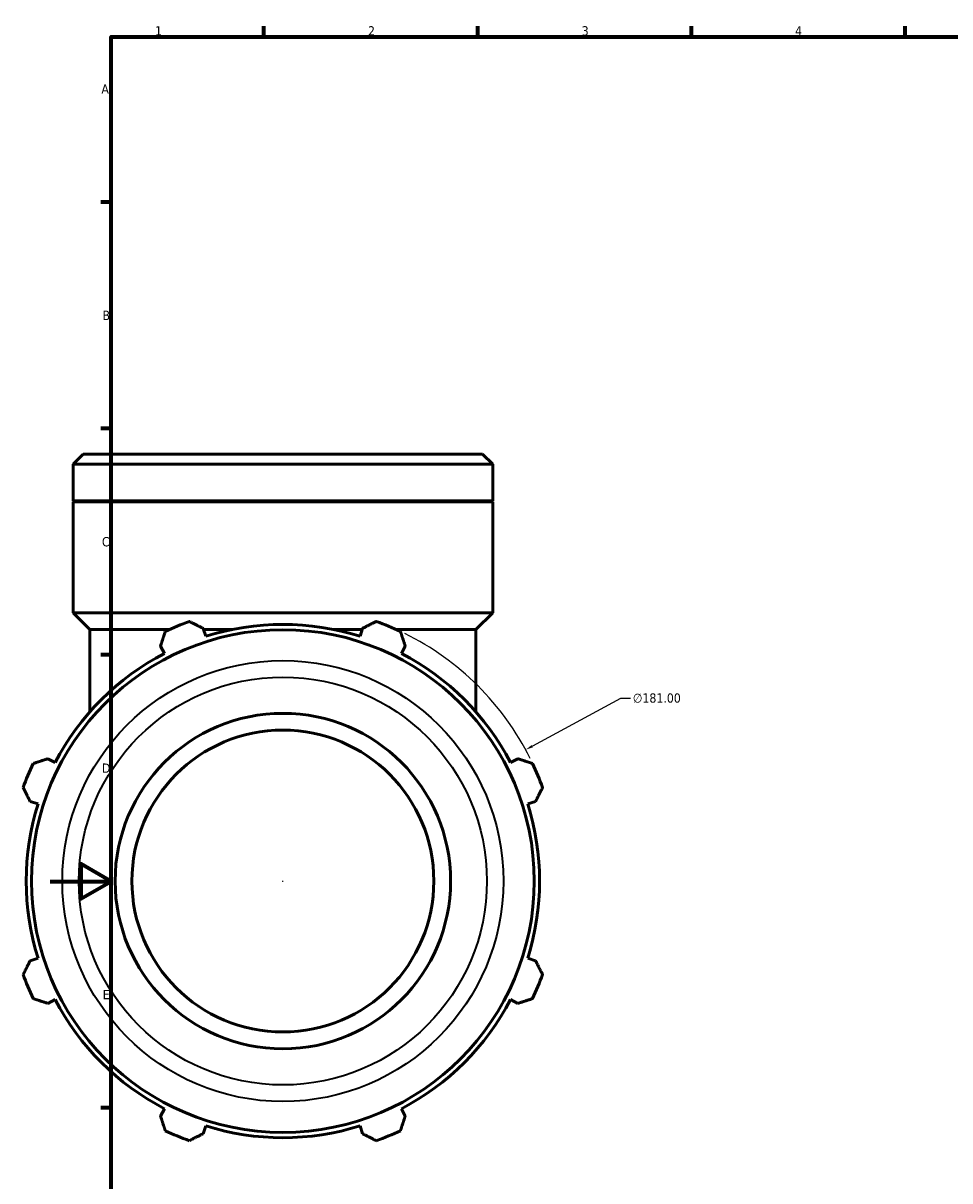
# Model space of a CAD drawing. Header units: millimetres. Extents: x -9 to 1277, y -434 to 883.
# Tile 5 of 8: x -9 to 295, y 199 to 578. Entities that reach past the tile are written whole.
import ezdxf

# ---------------------------------------------------------------- set-up
doc = ezdxf.new("R2010")
doc.units = ezdxf.units.MM
for name, color, linetype, lineweight in [('Border (ANSI)', 7, 'Continuous', 70), ('Dimension (ANSI)', 7, 'Continuous', 25), ('Visible (ANSI)', 7, 'Continuous', 50), ('Visible Narrow (ANSI)', 7, 'Continuous', 35)]:
    doc.layers.add(name, color=color, linetype=linetype, lineweight=lineweight)
doc.styles.add('Note Text (ANSI)', font='tahoma.ttf')
doc.dimstyles.new('Default - mm (ANSI)', dxfattribs={"dimtxt": 3.048, "dimasz": 2.5, "dimexe": 3.175, "dimexo": 1.6002, "dimgap": 0.8, "dimtad": 0, "dimtoh": 1, "dimrnd": 1e-08, "dimzin": 4, "dimdsep": 46, "dimtxsty": 'Note Text (ANSI)', "dimcen": 0.09, "dimdle": 10, "dimclrd": 256, "dimclre": 256, "dimclrt": 256, "dimadec": 1, "dimazin": 1, "dimtfac": 1, "dimtofl": 0, "dimtmove": 0, "dimatfit": 3, "dimfxl": 1, "dimtolj": 1, "dimtzin": 4, "dimlwd": -1, "dimlwe": -1, "dimarcsym": 0})

# ---------------------------------------------------------------- blocks, each defined once
blk = doc.blocks.new('Borders Default Border')
at = {"layer": 'Border (ANSI)'}
for p, q in [((70.08, 574), (70.08, 577.45)), ((140.17, 574), (140.17, 577.45)), ((210.25, 574), (210.25, 577.45)), ((280.33, 574), (280.33, 577.45)), ((20, 519.75), (16.55, 519.75)), ((20, 445.5), (16.55, 445.5)), ((20, 371.25), (16.55, 371.25)), ((20, 222.75), (16.55, 222.75))]:
    blk.add_line(p, q, dxfattribs=at)
at = {"layer": 'Border (ANSI)', "flags": 128}
for points in [[(20, 20), (20, 574), (821, 574), (821, 20), (20, 20)], [(0, 297), (20, 297), (10, 302.77), (10, 291.23), (20, 297)]]:
    blk.add_lwpolyline(points, dxfattribs=at)
at = {"layer": 'Border (ANSI)', "char_height": 3.05, "attachment_point": 7, "style": 'Note Text (ANSI)'}
for s, insert in [('1', (34.35, 574.4)), ('2', (104.2, 574.4)), ('3', (174.26, 574.34)), ('4', (244.23, 574.4)), ('A', (16.78, 555.35)), ('B', (17.15, 481.1)), ('C', (16.95, 406.8)), ('D', (16.96, 332.6)), ('E', (17.21, 258.35))]:
    blk.add_mtext(s, dxfattribs=dict(at, insert=insert))
blk = doc.blocks.new('*D14')
at = {"layer": 'Defpoints', "color": 0, "transparency": 16777216}
for p in [(155.88, 340.16), (-3.32, 254.03)]:
    blk.add_point(p, dxfattribs=at)
at = {"layer": 'Dimension (ANSI)', "transparency": 16777216}
for p, q in [((187.02, 357.01), (158.08, 341.35)), ((190.24, 357.01), (187.02, 357.01)), ((76.19, 297.09), (76.37, 297.09)), ((76.28, 297), (76.28, 297.18))]:
    blk.add_line(p, q, dxfattribs=at)
blk.add_arc((76.28, 297.09), 90.5, 26.4028, 63.7789, dxfattribs=at)
blk.add_solid([(157.88, 341.71), (158.28, 340.98), (155.88, 340.16)], dxfattribs=at)
at = {"layer": 'Dimension (ANSI)', "transparency": 16777216, "insert": (191.04, 358.65), "char_height": 3.048, "attachment_point": 1, "style": 'Note Text (ANSI)'}
blk.add_mtext('\\A1;∅181.00', dxfattribs=at)

msp = doc.modelspace()

# ---------------------------------------------------------------- linework, layer by layer
at = {"layer": 'Visible (ANSI)'}
for p, q in [((10.788, 437.095), (7.486, 433.793)), ((10.788, 437.095), (141.774, 437.095)), ((141.774, 437.095), (145.076, 433.793)), ((7.486, 421.795), (7.486, 433.793)), ((145.076, 433.793), (7.486, 433.793)), ((145.076, 421.795), (145.076, 433.793)), ((145.076, 421.795), (7.486, 421.795)), ((7.786, 421.495), (7.486, 421.795)), ((145.076, 421.495), (7.486, 421.495)), ((7.486, 385.095), (7.486, 421.495)), ((144.776, 421.495), (145.076, 421.795)), ((145.076, 385.095), (145.076, 421.495)), ((145.076, 385.095), (7.486, 385.095)), ((12.989, 379.591), (7.486, 385.095)), ((139.572, 379.591), (145.076, 385.095)), ((50.972, 377.364), (50.156, 379.954)), ((102.406, 379.954), (101.59, 377.364)), ((39.071, 379.591), (12.989, 379.591)), ((12.989, 352.574), (12.989, 379.591)), ((59.605, 379.591), (50.27, 379.591)), ((102.292, 379.591), (92.957, 379.591)), ((139.572, 379.591), (113.491, 379.591)), ((139.572, 352.574), (139.572, 379.591)), ((36.164, 374.158), (37.418, 371.75)), ((115.144, 371.75), (116.398, 374.158)), ((1.626, 335.958), (-0.783, 337.211)), ((153.344, 337.211), (150.936, 335.958)), ((-6.578, 323.22), (-3.989, 322.404)), ((156.55, 322.404), (159.14, 323.22)), ((-3.989, 271.786), (-6.578, 270.969)), ((159.14, 270.969), (156.55, 271.786)), ((-0.783, 256.978), (1.626, 258.232)), ((150.936, 258.232), (153.344, 256.978)), ((37.418, 222.439), (36.164, 220.031)), ((116.398, 220.031), (115.144, 222.439)), ((50.156, 214.236), (50.972, 216.825)), ((101.59, 216.825), (102.406, 214.236))]:
    msp.add_line(p, q, dxfattribs=at)
for radius in [82.418, 55, 49.5]:
    msp.add_circle((76.281, 297.095), radius, dxfattribs=at)
for radius, start, end in [(90.5, 109.79198, 115.20802), (84.165, 72.5, 107.5), (90.5, 64.79198, 70.20802), (84.165, 117.5, 152.5), (84.165, 27.5, 62.5), (90.5, 154.79198, 160.20802), (90.5, 19.79198, 25.20802), (84.165, 162.5, 197.5), (84.165, 342.5, 17.5), (90.5, 199.79198, 205.20802), (90.5, 334.79198, 340.20802), (84.165, 207.5, 242.5), (84.165, 297.5, 332.5), (84.165, 252.5, 287.5), (90.5, 244.79198, 250.20802), (90.5, 289.79198, 295.20802)]:
    msp.add_arc((76.281, 297.095), radius, start, end, dxfattribs=at)
for points, weights in [([(45.637, 382.249), (47.942, 381.078), (50.156, 379.954)], [1, 1.00096305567, 1.00110913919]), ([(102.406, 379.954), (104.619, 381.078), (106.925, 382.249)], [1.00110913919, 1.00096305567, 1]), ([(36.164, 374.158), (36.934, 376.518), (37.736, 378.976)], [1.00110913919, 1.00096305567, 1]), ([(114.825, 378.976), (115.628, 376.518), (116.398, 374.158)], [1, 1.00096305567, 1.00110913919]), ([(-5.601, 335.639), (-3.142, 336.441), (-0.783, 337.211)], [1, 1.00096305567, 1.00110913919]), ([(153.344, 337.211), (155.704, 336.441), (158.162, 335.639)], [1.00110913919, 1.00096305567, 1]), ([(-6.578, 323.22), (-7.702, 325.433), (-8.873, 327.739)], [1.00110913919, 1.00096305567, 1]), ([(161.435, 327.739), (160.264, 325.433), (159.14, 323.22)], [1, 1.00096305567, 1.00110913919]), ([(-8.873, 266.451), (-7.702, 268.756), (-6.578, 270.969)], [1, 1.00096305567, 1.00110913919]), ([(159.14, 270.969), (160.264, 268.756), (161.435, 266.451)], [1.00110913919, 1.00096305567, 1]), ([(-0.783, 256.978), (-3.142, 257.748), (-5.601, 258.55)], [1.00110913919, 1.00096305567, 1]), ([(158.162, 258.55), (155.704, 257.748), (153.344, 256.978)], [1, 1.00096305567, 1.00110913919]), ([(37.736, 215.213), (36.934, 217.671), (36.164, 220.031)], [1, 1.00096305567, 1.00110913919]), ([(116.398, 220.031), (115.628, 217.671), (114.825, 215.213)], [1.00110913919, 1.00096305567, 1]), ([(50.156, 214.236), (47.942, 213.112), (45.637, 211.941)], [1.00110913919, 1.00096305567, 1]), ([(106.925, 211.941), (104.619, 213.112), (102.406, 214.236)], [1, 1.00096305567, 1.00110913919])]:
    msp.add_rational_spline(points, weights, degree=2, dxfattribs=at)
at = {"layer": 'Visible Narrow (ANSI)'}
for radius in [72.301, 66.885]:
    msp.add_circle((76.281, 297.095), radius, dxfattribs=at)

# ---------------------------------------------------------------- block references
msp.add_blockref('Borders Default Border', (0, 0))

# ---------------------------------------------------------------- dimensions: what is measured, and where the dimension line sits
at = {"layer": 'Dimension (ANSI)'}
dim = msp.add_diameter_dim_2p(p1=(-3.318, 254.033), p2=(155.879, 340.157), dimstyle='Default - mm (ANSI)', override={"dimtih": 1, "dimdec": 2, "dimlfac": 1, "dimtp": 0, "dimtm": 0, "dimtdec": 2}, dxfattribs=at)
dim.commit()
dim.dimension.update_dxf_attribs({"geometry": '*D14', "text_midpoint": (198.885, 357.006), "dimtype": 163})

doc.saveas('drawing.dxf')
